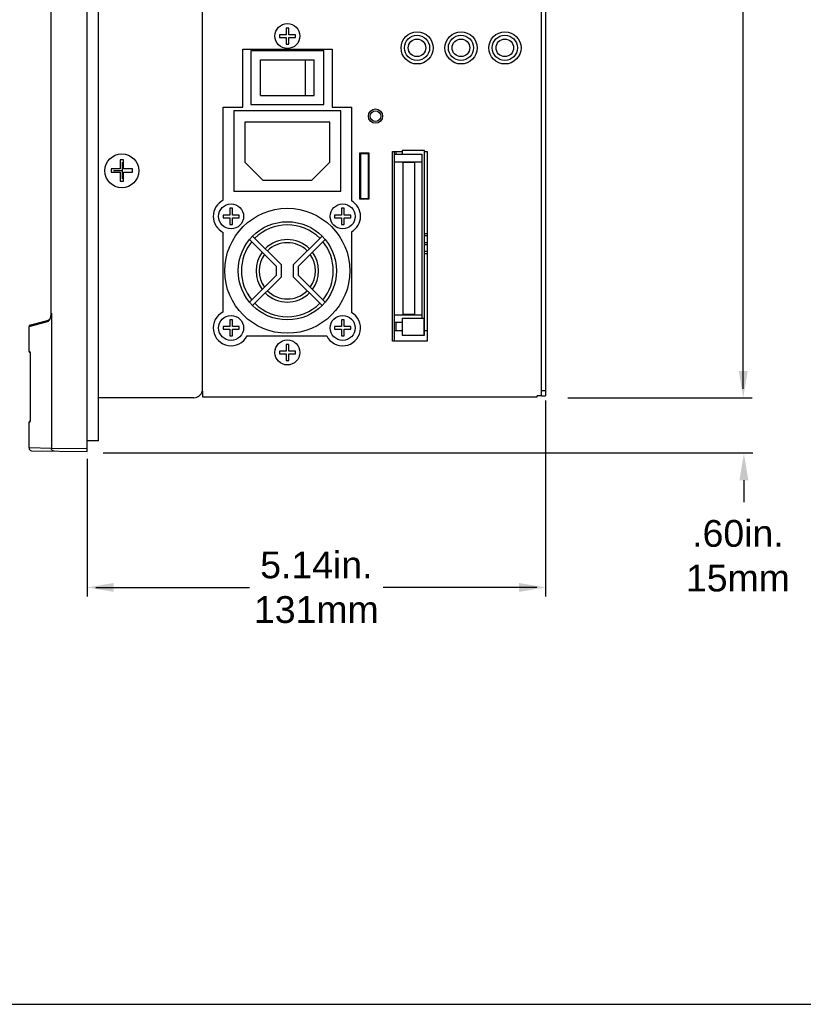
# Model space of a CAD drawing. Extents: x 126 to 180.2, y -64.4 to 9.5.
# Tile 10 of 26: x 164.2 to 172.9, y -40.1 to -29.1. Entities that reach past the tile are written whole.
import ezdxf

# ---------------------------------------------------------------- set-up
doc = ezdxf.new("R2010")
doc.units = 0
doc.header["$LTSCALE"] = 1.87
doc.header["$MEASUREMENT"] = 0
doc.layers.get('0').update_dxf_attribs({"linetype": 'CONTINUOUS'})
doc.layers.add('dim', color=5, linetype='CONTINUOUS')
doc.layers.add('UNIT', color=7, linetype='CONTINUOUS')
doc.styles.add('Arial', font='ARIAL.TTF', dxfattribs={"height": 0.3})

msp = doc.modelspace()

# ---------------------------------------------------------------- linework, layer by layer
at = {"color": 7, "linetype": 'Continuous'}
for p, q in [((164.915, -33.911), (164.915, -22.911)), ((165.042, -33.791), (165.042, -23.011)), ((164.515, -32.361), (164.515, -24.462)), ((165.212, -30.764), (165.313, -30.764)), ((165.313, -30.854), (165.313, -30.669)), ((164.51, -32.393), (164.508, -32.402)), ((164.509, -32.401), (164.511, -32.389)), ((164.512, -32.387), (164.51, -32.393)), ((164.511, -32.389), (164.513, -32.38)), ((164.512, -32.387), (164.511, -32.392)), ((164.514, -32.374), (164.512, -32.381)), ((164.512, -32.381), (164.512, -32.387)), ((164.513, -32.38), (164.514, -32.371)), ((164.514, -32.371), (164.516, -32.361)), ((164.514, -32.369), (164.516, -32.361)), ((164.514, -32.374), (164.514, -32.369)), ((164.516, -32.361), (164.515, -32.361)), ((164.516, -32.361), (164.516, -33.875)), ((164.265, -32.509), (164.472, -32.453)), ((164.265, -32.791), (164.265, -32.509)), ((164.276, -32.494), (164.483, -32.439)), ((164.265, -32.791), (164.276, -32.791)), ((164.275, -32.801), (164.277, -32.801)), ((164.276, -32.797), (164.277, -32.799)), ((164.277, -32.805), (164.277, -32.811)), ((164.277, -32.807), (164.277, -32.81)), ((164.277, -32.81), (164.277, -32.816)), ((164.277, -32.813), (164.277, -32.818)), ((164.277, -32.826), (164.277, -33.55)), ((166.112, -33.308), (165.042, -33.308)), ((164.276, -33.581), (164.265, -33.581)), ((164.265, -33.871), (164.265, -33.581)), ((164.277, -33.571), (164.275, -33.571)), ((164.277, -33.574), (164.276, -33.576)), ((164.276, -33.577), (164.276, -33.578)), ((164.277, -33.55), (164.277, -33.553)), ((164.277, -33.553), (164.277, -33.557)), ((164.277, -33.557), (164.277, -33.562)), ((164.277, -33.56), (164.277, -33.563)), ((165.042, -33.791), (164.915, -33.791)), ((164.516, -33.875), (164.265, -33.871)), ((164.294, -33.901), (164.915, -33.911)), ((164.915, -33.881), (164.516, -33.875))]:
    msp.add_line(p, q, dxfattribs=at)
at = {"linetype": 'Continuous'}
msp.add_line((153.881, -40.103), (179.549, -40.103), dxfattribs=at)
at = {"color": 7, "linetype": 'Continuous'}
for points in [[(164.508, -32.402), (164.506, -32.408), (164.504, -32.414), (164.502, -32.418), (164.5, -32.423), (164.498, -32.426), (164.495, -32.429), (164.493, -32.432), (164.491, -32.434), (164.489, -32.436), (164.487, -32.437), (164.485, -32.438), (164.483, -32.439)], [(164.509, -32.4), (164.507, -32.407), (164.505, -32.412), (164.503, -32.417), (164.501, -32.421), (164.499, -32.425), (164.497, -32.428), (164.495, -32.43), (164.492, -32.433), (164.49, -32.435), (164.488, -32.436), (164.486, -32.437), (164.485, -32.438)], [(164.498, -32.431), (164.501, -32.425), (164.504, -32.418), (164.507, -32.41), (164.509, -32.401)], [(164.512, -32.387), (164.511, -32.388), (164.511, -32.389)], [(164.483, -32.439), (164.477, -32.442), (164.473, -32.447), (164.472, -32.453)], [(164.472, -32.453), (164.477, -32.451), (164.482, -32.449), (164.486, -32.445), (164.49, -32.441)], [(164.49, -32.441), (164.494, -32.436), (164.498, -32.431)], [(164.276, -32.791), (164.276, -32.792), (164.276, -32.793), (164.276, -32.795), (164.276, -32.798), (164.277, -32.802), (164.277, -32.806)], [(164.276, -32.793), (164.276, -32.793), (164.276, -32.793), (164.276, -32.793), (164.276, -32.794), (164.276, -32.795), (164.276, -32.796)], [(164.277, -32.801), (164.277, -32.803), (164.277, -32.805)], [(164.277, -32.816), (164.277, -32.821), (164.277, -32.826)], [(164.277, -32.819), (164.277, -32.822), (164.277, -32.826)], [(164.277, -33.567), (164.277, -33.571), (164.276, -33.575), (164.276, -33.578)], [(164.276, -33.578), (164.276, -33.58), (164.276, -33.581), (164.276, -33.581)], [(164.276, -33.578), (164.276, -33.579), (164.276, -33.58), (164.276, -33.58)], [(164.277, -33.562), (164.277, -33.568), (164.277, -33.57), (164.277, -33.572)], [(164.545, -33.905), (164.536, -33.903), (164.528, -33.899), (164.521, -33.893), (164.517, -33.884), (164.516, -33.875)]]:
    msp.add_lwpolyline(points, dxfattribs=at)
msp.add_circle((165.305, -30.765), 0.19, dxfattribs=at)
for centre, radius, start, end in [((164.425, -32.361), 0.09, 351.5528, 360), ((164.28, -32.509), 0.015, 105, 175.8806), ((164.275, -32.791), 0.01, 180, 270), ((164.275, -33.581), 0.01, 90, 180), ((164.295, -33.871), 0.03, 180, 269)]:
    msp.add_arc(centre, radius, start, end, dxfattribs=at)
at = {"layer": 'dim', "linetype": 'Continuous'}
for p, q in [((172.267, -33.209), (172.267, -28.959)), ((170.302, -33.309), (172.367, -33.309)), ((170.053, -33.339), (170.053, -35.533)), ((165.097, -33.924), (172.374, -33.924)), ((164.915, -33.994), (164.915, -35.533)), ((172.274, -34.233), (172.274, -34.478)), ((165.015, -35.433), (166.734, -35.433)), ((169.953, -35.433), (168.234, -35.433))]:
    msp.add_line(p, q, dxfattribs=at)
for points in [[(172.217, -33.009), (172.317, -33.009), (172.267, -33.309)], [(172.224, -34.233), (172.324, -34.233), (172.274, -33.933)], [(165.215, -35.383), (165.215, -35.483), (164.915, -35.433)], [(169.753, -35.383), (169.753, -35.483), (170.053, -35.433)]]:
    msp.add_solid(points, dxfattribs=at)
at = {"layer": 'UNIT', "linetype": 'Continuous'}
for p, q in [((166.207, -33.233), (166.207, -23.59)), ((170.005, -33.287), (170.005, -23.627)), ((170.053, -23.627), (170.053, -33.287)), ((167.145, -29.166), (167.145, -29.241)), ((167.175, -29.166), (167.145, -29.166)), ((167.175, -29.241), (167.175, -29.166)), ((167.145, -29.241), (167.07, -29.241)), ((167.07, -29.241), (167.07, -29.271)), ((167.07, -29.271), (167.145, -29.271)), ((167.145, -29.271), (167.145, -29.346)), ((167.25, -29.241), (167.175, -29.241)), ((167.175, -29.271), (167.25, -29.271)), ((167.175, -29.346), (167.175, -29.271)), ((167.25, -29.271), (167.25, -29.241)), ((166.66, -30.054), (166.66, -29.404)), ((166.66, -29.404), (167.66, -29.404)), ((166.749, -29.422), (166.749, -30.022)), ((167.569, -29.422), (166.749, -29.422)), ((167.145, -29.346), (167.175, -29.346)), ((167.569, -30.022), (167.569, -29.422)), ((167.66, -29.404), (167.66, -30.054)), ((166.859, -29.922), (166.859, -29.522)), ((166.859, -29.522), (167.459, -29.522)), ((167.362, -29.922), (167.362, -29.522)), ((167.459, -29.922), (167.459, -29.522)), ((166.859, -29.922), (167.459, -29.922)), ((166.442, -31.097), (166.442, -30.054)), ((166.442, -30.054), (166.66, -30.054)), ((166.559, -30.094), (166.559, -30.994)), ((167.759, -30.094), (166.559, -30.094)), ((166.749, -30.022), (167.569, -30.022)), ((167.66, -30.054), (167.879, -30.054)), ((167.759, -30.994), (167.759, -30.094)), ((167.879, -30.054), (167.879, -31.103)), ((166.684, -30.219), (166.684, -30.669)), ((167.634, -30.219), (166.684, -30.219)), ((167.634, -30.669), (167.634, -30.219)), ((168.337, -30.548), (168.447, -30.548)), ((168.337, -32.673), (168.337, -30.548)), ((168.356, -30.548), (168.356, -30.58)), ((168.377, -30.581), (168.377, -30.548)), ((168.697, -30.537), (168.447, -30.537)), ((168.447, -30.537), (168.447, -30.581)), ((168.697, -32.608), (168.697, -30.537)), ((168.697, -30.548), (168.727, -30.548)), ((168.727, -30.548), (168.727, -32.673)), ((165.285, -30.643), (165.285, -30.742)), ((165.324, -30.643), (165.285, -30.643)), ((165.324, -30.742), (165.324, -30.643)), ((167.972, -30.563), (168.072, -30.563)), ((167.972, -31.083), (167.972, -30.563)), ((167.977, -30.563), (167.977, -31.075)), ((168.067, -30.575), (167.977, -30.575)), ((168.067, -31.075), (168.067, -30.563)), ((168.072, -30.563), (168.072, -31.083)), ((168.356, -30.581), (168.667, -30.581)), ((168.356, -30.581), (168.356, -32.378)), ((168.356, -30.665), (168.667, -30.665)), ((168.667, -30.581), (168.667, -32.415)), ((165.285, -30.742), (165.186, -30.742)), ((165.186, -30.742), (165.186, -30.781)), ((165.423, -30.742), (165.324, -30.742)), ((165.423, -30.781), (165.423, -30.742)), ((166.684, -30.669), (166.884, -30.869)), ((167.434, -30.869), (167.634, -30.669)), ((168.452, -30.671), (168.452, -30.672)), ((168.587, -30.672), (168.452, -30.672)), ((168.452, -30.672), (168.452, -32.372)), ((168.587, -30.671), (168.587, -30.672)), ((168.587, -32.372), (168.587, -30.672)), ((165.186, -30.781), (165.285, -30.781)), ((165.285, -30.781), (165.285, -30.88)), ((165.285, -30.88), (165.324, -30.88)), ((165.324, -30.781), (165.423, -30.781)), ((165.324, -30.88), (165.324, -30.781)), ((166.884, -30.869), (167.434, -30.869)), ((166.559, -30.994), (167.759, -30.994)), ((168.072, -31.083), (167.972, -31.083)), ((167.977, -31.075), (168.067, -31.075)), ((166.514, -31.186), (166.514, -31.261)), ((166.544, -31.186), (166.514, -31.186)), ((166.544, -31.261), (166.544, -31.186)), ((167.764, -31.186), (167.764, -31.261)), ((167.794, -31.186), (167.764, -31.186)), ((167.794, -31.261), (167.794, -31.186)), ((166.514, -31.261), (166.439, -31.261)), ((166.439, -31.261), (166.439, -31.291)), ((166.439, -31.291), (166.514, -31.291)), ((166.514, -31.291), (166.514, -31.366)), ((166.619, -31.261), (166.544, -31.261)), ((166.544, -31.291), (166.619, -31.291)), ((166.544, -31.366), (166.544, -31.291)), ((166.619, -31.291), (166.619, -31.261)), ((167.764, -31.261), (167.689, -31.261)), ((167.689, -31.261), (167.689, -31.291)), ((167.689, -31.291), (167.764, -31.291)), ((167.764, -31.291), (167.764, -31.366)), ((167.869, -31.261), (167.794, -31.261)), ((167.794, -31.291), (167.869, -31.291)), ((167.794, -31.366), (167.794, -31.291)), ((167.869, -31.291), (167.869, -31.261)), ((166.514, -31.366), (166.544, -31.366)), ((167.764, -31.366), (167.794, -31.366)), ((166.442, -32.347), (166.442, -31.456)), ((166.77, -31.497), (166.736, -31.534)), ((166.736, -31.534), (167.039, -31.837)), ((167.089, -31.816), (166.77, -31.497)), ((167.548, -31.497), (167.229, -31.816)), ((167.279, -31.837), (167.582, -31.534)), ((167.582, -31.534), (167.548, -31.497)), ((167.879, -31.45), (167.879, -32.353)), ((168.697, -31.467), (168.727, -31.467)), ((168.697, -31.492), (168.727, -31.492)), ((168.697, -31.567), (168.727, -31.567)), ((168.697, -31.592), (168.727, -31.592)), ((168.697, -31.667), (168.727, -31.667)), ((168.697, -31.692), (168.727, -31.692)), ((167.039, -31.936), (167.039, -31.837)), ((167.089, -31.816), (167.089, -31.956)), ((167.229, -31.956), (167.229, -31.816)), ((167.279, -31.837), (167.279, -31.936)), ((167.039, -31.936), (166.736, -32.238)), ((166.77, -32.275), (167.089, -31.956)), ((167.229, -31.956), (167.548, -32.275)), ((167.582, -32.238), (167.279, -31.936)), ((166.736, -32.238), (166.77, -32.275)), ((167.548, -32.275), (167.582, -32.238)), ((168.356, -32.378), (168.667, -32.378)), ((168.356, -32.378), (168.356, -32.673)), ((168.447, -32.415), (168.687, -32.415)), ((168.447, -32.415), (168.447, -32.608)), ((168.452, -32.372), (168.587, -32.372)), ((168.687, -32.415), (168.687, -32.608)), ((166.514, -32.511), (166.439, -32.511)), ((166.439, -32.511), (166.439, -32.541)), ((166.514, -32.436), (166.514, -32.511)), ((166.544, -32.436), (166.514, -32.436)), ((166.544, -32.511), (166.544, -32.436)), ((166.619, -32.511), (166.544, -32.511)), ((166.619, -32.541), (166.619, -32.511)), ((167.764, -32.511), (167.689, -32.511)), ((167.689, -32.511), (167.689, -32.541)), ((167.764, -32.436), (167.764, -32.511)), ((167.794, -32.436), (167.764, -32.436)), ((167.794, -32.511), (167.794, -32.436)), ((167.869, -32.511), (167.794, -32.511)), ((167.869, -32.541), (167.869, -32.511)), ((168.356, -32.463), (168.447, -32.463)), ((168.377, -32.556), (168.377, -32.463)), ((166.439, -32.541), (166.514, -32.541)), ((166.514, -32.541), (166.514, -32.616)), ((166.514, -32.616), (166.544, -32.616)), ((166.544, -32.541), (166.619, -32.541)), ((166.544, -32.616), (166.544, -32.541)), ((166.708, -32.616), (167.6, -32.616)), ((167.689, -32.541), (167.764, -32.541)), ((167.764, -32.541), (167.764, -32.616)), ((167.764, -32.616), (167.794, -32.616)), ((167.794, -32.541), (167.869, -32.541)), ((167.794, -32.616), (167.794, -32.541)), ((168.356, -32.556), (168.447, -32.556)), ((168.447, -32.608), (168.687, -32.608)), ((168.687, -32.608), (168.697, -32.608)), ((168.697, -32.556), (168.727, -32.556)), ((167.145, -32.711), (167.145, -32.786)), ((167.175, -32.711), (167.145, -32.711)), ((167.175, -32.786), (167.175, -32.711)), ((168.727, -32.673), (168.337, -32.673)), ((167.145, -32.786), (167.07, -32.786)), ((167.07, -32.786), (167.07, -32.816)), ((167.07, -32.816), (167.145, -32.816)), ((167.145, -32.816), (167.145, -32.891)), ((167.25, -32.786), (167.175, -32.786)), ((167.175, -32.816), (167.25, -32.816)), ((167.175, -32.891), (167.175, -32.816)), ((167.25, -32.816), (167.25, -32.786)), ((167.145, -32.891), (167.175, -32.891)), ((166.207, -33.233), (166.207, -33.296)), ((166.207, -33.296), (169.957, -33.296)), ((170.005, -33.286), (169.957, -33.286)), ((169.957, -33.296), (169.957, -33.286)), ((170.005, -33.227), (170.053, -33.227)), ((170.005, -33.287), (170.053, -33.287))]:
    msp.add_line(p, q, dxfattribs=at)
for centre, radius in [((167.16, -29.256), 0.14), ((168.613, -29.389), 0.18), ((169.105, -29.389), 0.18), ((169.597, -29.389), 0.18), ((168.612, -29.388), 0.141), ((168.612, -29.388), 0.0986), ((169.104, -29.388), 0.141), ((169.104, -29.388), 0.0986), ((169.596, -29.388), 0.141), ((169.596, -29.388), 0.0986), ((168.147, -30.153), 0.08), ((168.147, -30.153), 0.06), ((166.529, -31.276), 0.14), ((167.159, -31.886), 0.7), ((167.779, -31.276), 0.14), ((167.159, -31.886), 0.55), ((166.529, -32.526), 0.14), ((167.779, -32.526), 0.14), ((167.16, -32.801), 0.14)]:
    msp.add_circle(centre, radius, dxfattribs=at)
for centre, radius, start, end in [((166.529, -31.276), 0.2, 115.9445, 244.0555), ((167.779, -31.276), 0.2, 300, 60), ((167.159, -31.886), 0.515, 45, 135), ((167.159, -31.886), 0.35, 45, 135), ((167.159, -31.886), 0.515, 140.5715, 219.4285), ((167.159, -31.886), 0.315, 45, 135), ((167.159, -31.886), 0.515, 320.5715, 39.4285), ((167.159, -31.886), 0.35, 143.2132, 216.7868), ((167.159, -31.886), 0.315, 144.1332, 215.8668), ((167.159, -31.886), 0.315, 324.1332, 35.8668), ((167.159, -31.886), 0.35, 323.2132, 36.7868), ((167.159, -31.886), 0.35, 225, 315), ((167.159, -31.886), 0.315, 225, 315), ((167.159, -31.886), 0.515, 225, 315), ((166.529, -32.526), 0.2, 115.9445, 333.2563), ((167.779, -32.526), 0.2, 206.7437, 60), ((166.112, -33.213), 0.095, 270, 347.8125)]:
    msp.add_arc(centre, radius, start, end, dxfattribs=at)

# ---------------------------------------------------------------- texts
at = {"layer": 'dim', "linetype": 'Continuous', "char_height": 0.3, "attachment_point": 5, "style": 'Arial'}
for s, insert in [('.60in.\\P15mm', (172.207, -35.08)), ('5.14in.\\P131mm', (167.484, -35.433))]:
    msp.add_mtext(s, dxfattribs=dict(at, insert=insert))

doc.saveas('drawing.dxf')
